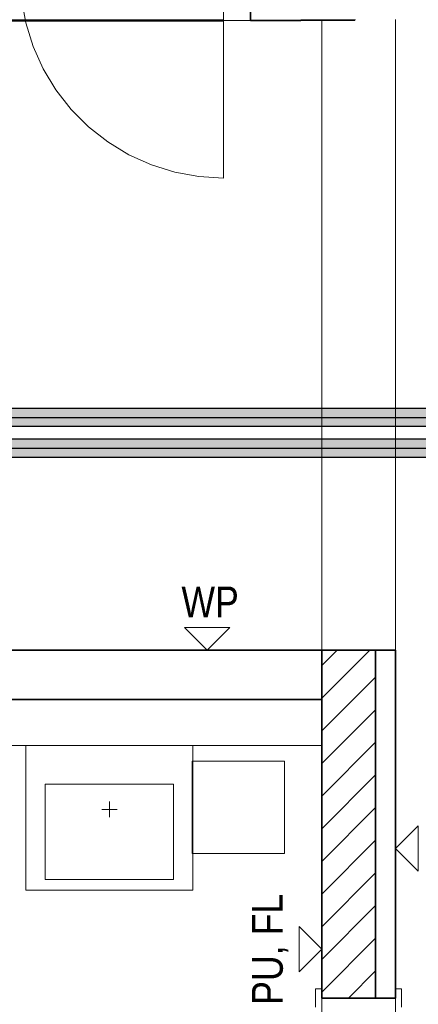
# Model space of a CAD drawing. Extents: x -297 to 573, y -46 to 548.
# Tile 38 of 256: x 14 to 40, y 170 to 234. Entities that reach past the tile are written whole.
import ezdxf
from ezdxf.lldxf.tags import DXFTag

# ---------------------------------------------------------------- set-up
doc = ezdxf.new("R2010")
doc.units = 0
doc.layers.get('0').update_dxf_attribs({"lineweight": 35})
for name, color, linetype, lineweight in [('0-Shading', 7, 'Continuous', 35), ('5_EG-BESTAND', 7, 'Continuous', 25), ('5_EG-HLSE', 7, 'Continuous', 25), ('5_EG-NEU', 7, 'Continuous', 25), ('5_EG-SCHRAFF-FILL', 7, 'Continuous', 25), ('5_EG-WANDFLÄCHENMATERIAL', 7, 'Continuous', 25)]:
    doc.layers.add(name, color=color, linetype=linetype, lineweight=lineweight)
for name, color, linetype, lineweight, true_color in [('H_Ruecklauf_EG', 5, 'Continuous', 25, 0x0000ff), ('H_Vorlauf_EG', 1, 'Continuous', 25, 0xff0000), ('X_Geometrie-A07ALD4P1N', 3, 'Continuous', 50, 0x00ff00)]:
    doc.layers.add(name, color=color, linetype=linetype, lineweight=lineweight, true_color=true_color)
doc.styles.get("Standard").update_dxf_attribs({"font": 'arial.ttf'})
tags = doc.linetypes.add('ALL_S14', pattern=[0.002, 0.001, -0.001]).pattern_tags.tags
tags[6:7] = [DXFTag(74, 4), DXFTag(75, 0), DXFTag(340, '0'), DXFTag(46, 1.0), DXFTag(50, 0.0), DXFTag(44, 0.0), DXFTag(45, 0.0)]
tags[4:5] = [DXFTag(74, 4), DXFTag(75, 0), DXFTag(340, '0'), DXFTag(46, 1.0), DXFTag(50, 0.0), DXFTag(44, 0.0), DXFTag(45, 0.0)]
tags = doc.linetypes.add('PUNKT2_S9', pattern=[0.0005, 0, -0.0005]).pattern_tags.tags
tags[6:7] = [DXFTag(74, 4), DXFTag(75, 0), DXFTag(340, '0'), DXFTag(46, 1.0), DXFTag(50, 0.0), DXFTag(44, 0.0), DXFTag(45, 0.0)]
tags[4:5] = [DXFTag(74, 4), DXFTag(75, 0), DXFTag(340, '0'), DXFTag(46, 1.0), DXFTag(50, 0.0), DXFTag(44, 0.0), DXFTag(45, 0.0)]
tags = doc.linetypes.add('VERDECKT2_S2', pattern=[0.0027, 0.002, -0.0007]).pattern_tags.tags
tags[6:7] = [DXFTag(74, 4), DXFTag(75, 0), DXFTag(340, '0'), DXFTag(46, 1.0), DXFTag(50, 0.0), DXFTag(44, 0.0), DXFTag(45, 0.0)]
tags[4:5] = [DXFTag(74, 4), DXFTag(75, 0), DXFTag(340, '0'), DXFTag(46, 1.0), DXFTag(50, 0.0), DXFTag(44, 0.0), DXFTag(45, 0.0)]

# ---------------------------------------------------------------- blocks, each defined once
blk = doc.blocks.new('Shading-A07ALD3D1N', base_point=(94.309, 118.274))
at = {"layer": '0-Shading', "color": 14, "true_color": 0xa00000}
for points in [[(-12.676, 208.668), (22.417, 208.668), (-12.735, 208.746)], [(22.417, 208.668), (-12.735, 208.746), (22.207, 208.746)], [(22.417, 208.668), (54.391, 208.668), (22.207, 208.746)], [(54.391, 208.668), (22.207, 208.746), (54.23, 208.746)], [(-12.424, 207.586), (23.097, 207.586), (-12.407, 207.664)], [(23.097, 207.586), (-12.407, 207.664), (23.188, 207.664)], [(23.097, 207.586), (54.711, 207.586), (23.188, 207.664)], [(54.711, 207.586), (23.188, 207.664), (54.807, 207.664)]]:
    blk.add_solid(points, dxfattribs=at)
at = {"layer": '0-Shading', "color": 12, "true_color": 0xd90000}
for points in [[(-12.591, 208.456), (22.69, 208.456), (-12.676, 208.668)], [(22.69, 208.456), (-12.676, 208.668), (22.417, 208.668)], [(22.69, 208.456), (54.574, 208.456), (22.417, 208.668)], [(54.574, 208.456), (22.417, 208.668), (54.391, 208.668)], [(-12.407, 207.664), (23.188, 207.664), (-12.435, 207.876)], [(23.188, 207.664), (-12.435, 207.876), (23.135, 207.876)], [(23.188, 207.664), (54.807, 207.664), (23.135, 207.876)], [(54.807, 207.664), (23.135, 207.876), (54.814, 207.876)]]:
    blk.add_solid(points, dxfattribs=at)
at = {"layer": '0-Shading', "color": 1, "true_color": 0xfa0000}
for points in [[(-12.503, 208.166), (22.952, 208.166), (-12.591, 208.456)], [(22.952, 208.166), (-12.591, 208.456), (22.69, 208.456)], [(-12.463, 207.994), (22.952, 208.166), (-12.503, 208.166)], [(23.061, 207.994), (-12.463, 207.994), (22.952, 208.166)], [(-12.443, 207.907), (23.061, 207.994), (-12.463, 207.994)], [(-12.443, 207.907), (23.115, 207.907), (23.061, 207.994)], [(-12.435, 207.876), (23.135, 207.876), (-12.443, 207.907)], [(23.135, 207.876), (-12.443, 207.907), (23.115, 207.907)], [(22.952, 208.166), (54.728, 208.166), (22.69, 208.456)], [(54.728, 208.166), (22.69, 208.456), (54.574, 208.456)], [(23.012, 208.071), (54.728, 208.166), (22.952, 208.166)], [(54.756, 208.071), (23.012, 208.071), (54.728, 208.166)], [(23.061, 207.994), (54.756, 208.071), (23.012, 208.071)], [(23.061, 207.994), (54.779, 207.994), (54.756, 208.071)], [(23.135, 207.876), (54.814, 207.876), (23.061, 207.994)], [(54.814, 207.876), (23.061, 207.994), (54.779, 207.994)]]:
    blk.add_solid(points, dxfattribs=at)
blk = doc.blocks.new('Shading-A07ALD3F1N', base_point=(92.985, 118.47))
at = {"layer": '0-Shading', "color": 174, "true_color": 0x0000a0}
for points in [[(-12.161, 206.696), (23.876, 206.696), (-12.199, 206.746)], [(23.876, 206.696), (-12.199, 206.746), (23.742, 206.746)], [(-12.14, 206.668), (23.952, 206.668), (-12.161, 206.696)], [(23.952, 206.668), (-12.161, 206.696), (23.876, 206.696)], [(23.876, 206.696), (55.162, 206.696), (23.742, 206.746)], [(55.162, 206.696), (23.742, 206.746), (55.059, 206.746)], [(23.952, 206.668), (55.22, 206.668), (23.876, 206.696)], [(55.22, 206.668), (23.876, 206.696), (55.162, 206.696)], [(-11.888, 205.586), (24.632, 205.586), (-11.871, 205.664)], [(24.632, 205.586), (-11.871, 205.664), (24.722, 205.664)], [(24.632, 205.586), (55.539, 205.586), (24.722, 205.664)], [(55.539, 205.586), (24.722, 205.664), (55.636, 205.664)]]:
    blk.add_solid(points, dxfattribs=at)
at = {"layer": '0-Shading', "color": 172, "true_color": 0x0000d9}
for points in [[(-12.055, 206.456), (24.224, 206.456), (-12.14, 206.668)], [(24.224, 206.456), (-12.14, 206.668), (23.952, 206.668)], [(24.224, 206.456), (55.402, 206.456), (23.952, 206.668)], [(55.402, 206.456), (23.952, 206.668), (55.22, 206.668)], [(-11.871, 205.664), (24.722, 205.664), (-11.9, 205.876)], [(24.722, 205.664), (-11.9, 205.876), (24.669, 205.876)], [(24.722, 205.664), (55.636, 205.664), (24.669, 205.876)], [(55.636, 205.664), (24.669, 205.876), (55.642, 205.876)]]:
    blk.add_solid(points, dxfattribs=at)
at = {"layer": '0-Shading', "color": 5, "true_color": 0x0000fa}
for points in [[(-11.967, 206.166), (24.487, 206.166), (-12.055, 206.456)], [(24.487, 206.166), (-12.055, 206.456), (24.224, 206.456)], [(-11.9, 205.876), (24.669, 205.876), (-11.967, 206.166)], [(24.669, 205.876), (-11.967, 206.166), (24.487, 206.166)], [(24.487, 206.166), (55.557, 206.166), (24.224, 206.456)], [(55.557, 206.166), (24.224, 206.456), (55.402, 206.456)], [(24.669, 205.876), (55.642, 205.876), (24.487, 206.166)], [(55.642, 205.876), (24.487, 206.166), (55.557, 206.166)]]:
    blk.add_solid(points, dxfattribs=at)
blk = doc.blocks.new('Referenz-A07ALD4Q1N', base_point=(-101.907, -12.836))
at = {"layer": '5_EG-BESTAND', "color": 0, "lineweight": 35}
for p, q in [((29.468, 246.222), (29.468, 233.959)), ((32.735, 233.959), (29.468, 233.959)), ((36.255, 233.968), (32.735, 233.962)), ((36.255, 234.018), (36.255, 233.968)), ((34.102, 193.038), (-38.525, 193.038)), ((34.151, 189.839), (-38.525, 189.839))]:
    blk.add_line(p, q, dxfattribs=at)
at = {"layer": '5_EG-BESTAND', "color": 0, "linetype": 'PUNKT2_S9', "lineweight": 13, "ltscale": 0.13}
blk.add_line((29.477, 233.959), (-8.271, 233.959), dxfattribs=at)
at = {"layer": '5_EG-BESTAND', "color": 0, "linetype": 'ALL_S14', "lineweight": 13, "ltscale": 0.13}
for p, q in [((34.102, 234.018), (34.102, 38.397)), ((38.902, 234.018), (38.902, 38.336))]:
    blk.add_line(p, q, dxfattribs=at)
at = {"layer": '5_EG-HLSE', "color": 0, "lineweight": 13}
for p, q in [((14.85, 186.839), (14.85, 177.439)), ((25.726, 177.439), (25.726, 186.839)), ((16.105, 184.339), (24.471, 184.339)), ((16.105, 178.139), (16.105, 184.339)), ((24.471, 184.339), (24.471, 178.139)), ((20.29, 183.198), (20.29, 182.198)), ((19.79, 182.698), (20.79, 182.698)), ((24.471, 178.139), (16.105, 178.139)), ((14.85, 177.439), (25.726, 177.439))]:
    blk.add_line(p, q, dxfattribs=at)
at = {"layer": '5_EG-HLSE', "color": 0, "linetype": 'ALL_S14', "lineweight": 13, "ltscale": 0.13}
for p, q in [((25.68, 185.839), (31.68, 185.839)), ((25.68, 179.839), (25.68, 185.839)), ((31.68, 185.839), (31.68, 179.839)), ((31.68, 179.839), (25.68, 179.839))]:
    blk.add_line(p, q, dxfattribs=at)
at = {"layer": '5_EG-NEU', "color": 0, "linetype": 'VERDECKT2_S2', "lineweight": 18, "ltscale": 0.18}
for p, q in [((27.716, 236.959), (27.716, 223.714)), ((14.567, 235.362), (14.856, 233.789)), ((14.856, 233.789), (15.331, 232.262)), ((15.331, 232.262), (15.988, 230.804)), ((15.988, 230.804), (16.815, 229.435)), ((16.815, 229.435), (17.802, 228.176)), ((17.802, 228.176), (18.933, 227.045)), ((18.933, 227.045), (20.192, 226.058)), ((20.192, 226.058), (21.56, 225.231)), ((21.56, 225.231), (23.019, 224.575)), ((23.019, 224.575), (24.546, 224.099)), ((24.546, 224.099), (26.119, 223.811)), ((26.119, 223.811), (27.716, 223.714))]:
    blk.add_line(p, q, dxfattribs=at)
at = {"layer": '5_EG-NEU', "color": 0, "lineweight": 35}
for p, q in [((34.101, 193.038), (38.902, 193.038)), ((34.101, 193.038), (34.101, 170.439)), ((37.602, 193.038), (37.602, 170.439)), ((38.902, 170.439), (38.902, 193.038)), ((38.902, 170.439), (34.101, 170.439))]:
    blk.add_line(p, q, dxfattribs=at)
at = {"layer": '5_EG-NEU', "color": 0, "lineweight": 13}
for p, q in [((6.475, 186.839), (34.101, 186.839)), ((33.702, 171.039), (33.702, 169.839)), ((34.101, 171.039), (33.702, 171.039)), ((34.101, 170.439), (34.101, 171.039)), ((39.302, 171.039), (38.902, 171.039)), ((38.902, 171.039), (38.902, 170.439)), ((39.302, 169.839), (39.302, 171.039)), ((38.902, 170.439), (34.101, 170.439))]:
    blk.add_line(p, q, dxfattribs=at)
at = {"layer": '5_EG-SCHRAFF-FILL', "color": 0, "lineweight": 13}
for p, q in [((34.102, 189.917), (37.223, 193.038)), ((34.102, 192.038), (35.102, 193.038)), ((34.102, 187.795), (37.602, 191.295)), ((34.102, 185.674), (37.602, 189.174)), ((34.102, 183.553), (37.602, 187.053)), ((34.102, 181.431), (37.602, 184.931)), ((34.102, 179.31), (37.602, 182.81)), ((34.102, 177.189), (37.602, 180.689)), ((34.102, 175.067), (37.602, 178.567)), ((34.102, 172.946), (37.602, 176.446)), ((34.102, 170.825), (37.602, 174.325)), ((35.838, 170.439), (37.602, 172.203))]:
    blk.add_line(p, q, dxfattribs=at)
at = {"layer": '5_EG-WANDFLÄCHENMATERIAL', "color": 0, "lineweight": 18}
for p, q in [((28.126, 194.509), (25.185, 194.509)), ((26.656, 193.039), (25.185, 194.509)), ((26.656, 193.039), (28.126, 194.509)), ((38.902, 180.159), (40.373, 181.63)), ((40.372, 178.688), (40.373, 181.63)), ((38.902, 180.159), (40.372, 178.688)), ((34.102, 173.62), (32.631, 175.09)), ((32.631, 175.09), (32.631, 172.149)), ((34.102, 173.62), (32.631, 172.149))]:
    blk.add_line(p, q, dxfattribs=at)
at = {"layer": 'X_Geometrie-A07ALD4P1N', "color": 0, "linetype": 'Continuous', "ltscale": 0.5}
blk.add_line((-69.384, 233.959), (27.716, 233.959), dxfattribs=at)
at = {"layer": '5_EG-WANDFLÄCHENMATERIAL', "color": 0, "lineweight": 18, "insert": (24.975, 197.176), "char_height": 2, "attachment_point": 1}
blk.add_mtext('{\\W0.83;\\fArial;WP}', dxfattribs=at)
at = {"layer": '5_EG-WANDFLÄCHENMATERIAL', "color": 0, "lineweight": 18, "char_height": 2, "attachment_point": 1, "rotation": 90.00392}
for s, insert in [('{\\W0.83;\\fArial;FL}', (29.568, 174.509)), ('{\\W0.83;\\fArial;PU,}', (29.568, 169.994))]:
    blk.add_mtext(s, dxfattribs=dict(at, insert=insert))
blk = doc.blocks.new('Rohr - 1703-A07ALDCA1N', base_point=(-26.499, 146.856))
at = {"color": 0, "linetype": 'ByBlock', "lineweight": -2, "ltscale": 0.25}
blk.add_line((2.777, 208.166), (50.378, 208.166), dxfattribs=at)
blk = doc.blocks.new('Rohr - 1703-A07ALDCE1N', base_point=(-28.135, 146.956))
at = {"color": 0, "linetype": 'ByBlock', "lineweight": -2, "ltscale": 0.25}
blk.add_line((2.777, 206.166), (50.378, 206.166), dxfattribs=at)
blk = doc.blocks.new('Geometrie-A07ALDCK1N', base_point=(-26.769, 118.07))
at = {"layer": 'H_Vorlauf_EG'}
for p, q in [((93.29, 208.746), (-25.235, 208.746)), ((-25.235, 207.586), (93.29, 207.586))]:
    blk.add_line(p, q, dxfattribs=at)
blk = doc.blocks.new('Geometrie-A07ALDCM1N', base_point=(-28.685, 111.162))
at = {"layer": 'H_Ruecklauf_EG'}
for p, q in [((91.29, 206.746), (-27.235, 206.746)), ((-27.235, 205.586), (91.29, 205.586))]:
    blk.add_line(p, q, dxfattribs=at)

msp = doc.modelspace()

# ---------------------------------------------------------------- block references
at = {"color": 251, "lineweight": 25, "ltscale": 0.25, "true_color": 0x585858}
msp.add_blockref('Referenz-A07ALD4Q1N', (-101.907, -12.836), dxfattribs=at)
for name, p in [('Shading-A07ALD3F1N', (92.985, 118.47)), ('Shading-A07ALD3D1N', (94.309, 118.274))]:
    msp.add_blockref(name, p)
at = {"linetype": 'Continuous', "ltscale": 0.35}
for name, p in [('Geometrie-A07ALDCM1N', (-28.685, 111.162)), ('Geometrie-A07ALDCK1N', (-26.769, 118.07))]:
    msp.add_blockref(name, p, dxfattribs=at)
at = {"layer": 'H_Ruecklauf_EG', "ltscale": 0.25}
msp.add_blockref('Rohr - 1703-A07ALDCE1N', (-28.135, 146.956), dxfattribs=at)
at = {"layer": 'H_Vorlauf_EG', "ltscale": 0.25}
msp.add_blockref('Rohr - 1703-A07ALDCA1N', (-26.499, 146.856), dxfattribs=at)

doc.saveas('drawing.dxf')
